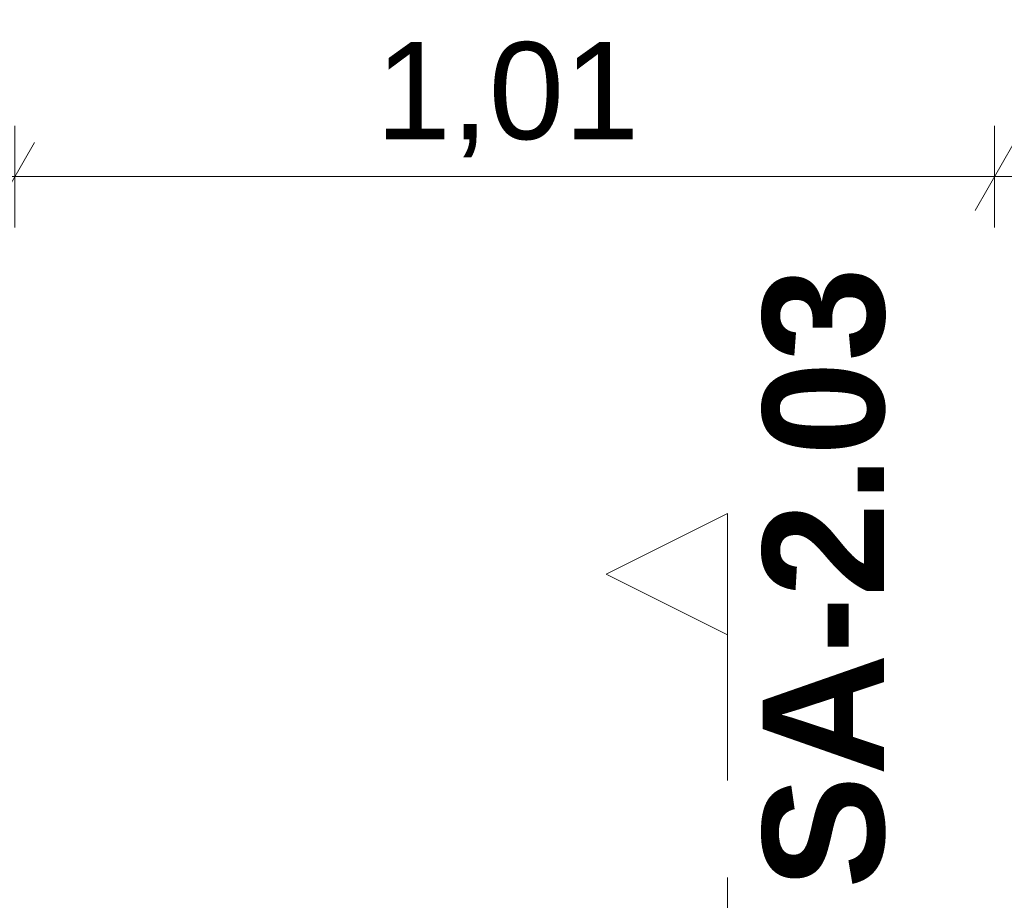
# Model space of a CAD drawing. Header units: metres. Extents: x -4 to 100, y -11 to 17.
# Tile 51 of 256: x 0.685 to 1.7, y 8.664 to 9.571. Entities that reach past the tile are written whole.
import ezdxf

# ---------------------------------------------------------------- set-up
doc = ezdxf.new("R2010")
doc.units = ezdxf.units.M
doc.header["$MEASUREMENT"] = 0
doc.linetypes.add('Schnittlinie', pattern=[0.3, 0.15, -0.075, 0, -0.075])
doc.linetypes.add('Wipeout_Contour', pattern=[1, 0, -1])
doc.layers.add('152 - Bemaßung_ Beschriftung.Ausbau', color=7, linetype='Continuous')
doc.layers.add('203 - Marker.Schnitt - Ausbaudetail SA', color=7, linetype='Continuous')
doc.styles.add('ERSTELLTER_STIL_1', font='txt')
doc.styles.add('ERSTELLTER_STIL_2', font='txt')
doc.dimstyles.new('ERSTELLTER_STIL__3', dxfattribs={"dimtxt": 0.1, "dimasz": 0.0532, "dimexe": 0.18, "dimexo": 0.0625, "dimgap": 0, "dimtad": 1, "dimzin": 0, "dimdsep": 46, "dimtxsty": 'ERSTELLTER_STIL_2', "dimblk": 'ARROWHEAD_2', "dimblk1": 'ARROWHEAD_2', "dimblk2": 'ARROWHEAD_2', "dimcen": 0.09, "dimse1": 1, "dimse2": 1, "dimclrd": 7, "dimclre": 7, "dimclrt": 7, "dimazin": 0, "dimtfac": 1, "dimtdec": 4, "dimtmove": 0, "dimatfit": 3, "dimfxl": 1, "dimtolj": 1, "dimtzin": 0, "dimarcsym": 0})
doc.dimstyles.new('ERSTELLTER_STIL__5', dxfattribs={"dimtxt": 0.1, "dimasz": 0.0532, "dimexe": 0.18, "dimexo": 0.0625, "dimgap": 0, "dimtad": 1, "dimtih": 1, "dimtoh": 1, "dimzin": 0, "dimdsep": 46, "dimtxsty": 'ERSTELLTER_STIL_2', "dimblk": 'ARROWHEAD_2', "dimblk1": 'ARROWHEAD_2', "dimblk2": 'ARROWHEAD_2', "dimcen": 0.09, "dimse1": 1, "dimse2": 1, "dimclrd": 7, "dimclre": 7, "dimclrt": 7, "dimazin": 0, "dimtfac": 1, "dimtdec": 4, "dimtmove": 0, "dimatfit": 3, "dimfxl": 1, "dimtolj": 1, "dimtzin": 0, "dimarcsym": 0})

# ---------------------------------------------------------------- blocks, each defined once
blk = doc.blocks.new('*D424')
at = {"layer": '152 - Bemaßung_ Beschriftung.Ausbau', "color": 7, "linetype": 'Continuous', "lineweight": 5}
for p, q in [((-1.71, 13.4752), (-1.64, 13.4348)), ((-1.675, 8.2275), (-1.675, 13.455)), ((-1.71, 8.2477), (-1.64, 8.2073)), ((-1.6225, 8.2275), (-1.7275, 8.2275)), ((-1.675, 8.0775), (-1.675, 8.2275))]:
    blk.add_line(p, q, dxfattribs=at)
at = {"layer": '152 - Bemaßung_ Beschriftung.Ausbau', "color": 7, "lineweight": 5, "insert": (-1.6756, 10.6581), "char_height": 0.1, "attachment_point": 7, "rotation": 90, "style": 'ERSTELLTER_STIL_2'}
blk.add_mtext('\\A1;{\\pql;\\fArial|b0|i0|c0|p38;5,22\\fArial|b0|i0|c0|p38;\\A1{\\H.66x;\\S75^  ;}}', dxfattribs=at)
blk = doc.blocks.new('ARROWHEAD_2')
at = {"color": 0, "linetype": 'Continuous', "lineweight": 0}
for p, q in [((-0.378, -0.655), (0.378, 0.655)), ((0, 0), (-1, 0))]:
    blk.add_line(p, q, dxfattribs=at)
blk = doc.blocks.new('*D591')
at = {"layer": '152 - Bemaßung_ Beschriftung.Ausbau', "color": 7, "linetype": 'Continuous', "lineweight": 5}
for p, q in [((0.68, 9.3568), (0.68, 9.4618)), ((1.69, 9.3568), (1.69, 9.4618)), ((0.7002, 9.4443), (0.6598, 9.3743)), ((1.7102, 9.4443), (1.6698, 9.3743)), ((0.6458, 9.4093), (0.68, 9.4093)), ((0.68, 9.4093), (1.69, 9.4093))]:
    blk.add_line(p, q, dxfattribs=at)
at = {"layer": '152 - Bemaßung_ Beschriftung.Ausbau', "color": 7, "lineweight": 5, "insert": (1.052, 9.4293), "char_height": 0.1, "attachment_point": 7, "style": 'ERSTELLTER_STIL_2'}
blk.add_mtext('\\A1;{\\pql;\\fArial|b0|i0|c0|p38;1,01}', dxfattribs=at)
blk = doc.blocks.new('*D592')
at = {"layer": '152 - Bemaßung_ Beschriftung.Ausbau', "color": 7, "linetype": 'Continuous', "lineweight": 5}
for p, q in [((1.69, 9.3568), (1.69, 9.4618)), ((2.7, 9.3568), (2.7, 9.4618)), ((1.7102, 9.4443), (1.6698, 9.3743)), ((2.6798, 9.3743), (2.7202, 9.4443)), ((1.69, 9.4093), (2.7, 9.4093)), ((2.7, 9.4093), (2.7342, 9.4093))]:
    blk.add_line(p, q, dxfattribs=at)
at = {"layer": '152 - Bemaßung_ Beschriftung.Ausbau', "color": 7, "lineweight": 5, "char_height": 0.1, "attachment_point": 7, "style": 'ERSTELLTER_STIL_2'}
for s, insert in [('\\A1;{\\pql;\\fArial|b0|i0|c0|p38;2,13\\fArial|b0|i0|c0|p38;\\A1{\\H.66x;\\S5^  ;}}', (2.0369, 9.2699)), ('\\A1;{\\pql;\\fArial|b0|i0|c0|p38;1,01}', (2.062, 9.4293))]:
    blk.add_mtext(s, dxfattribs=dict(at, insert=insert))

msp = doc.modelspace()

# ---------------------------------------------------------------- linework, layer by layer
at = {"layer": '203 - Marker.Schnitt - Ausbaudetail SA', "color": 7, "linetype": 'Schnittlinie', "lineweight": 13}
msp.add_line((1.4147, 8.937), (1.4147, 7.8025), dxfattribs=at)

# ---------------------------------------------------------------- texts
at = {"layer": '203 - Marker.Schnitt - Ausbaudetail SA', "color": 7, "lineweight": 13, "insert": (1.578, 8.6754), "char_height": 0.125, "attachment_point": 7, "rotation": 90, "style": 'ERSTELLTER_STIL_1'}
msp.add_mtext('\\A1;{\\pql;\\pt0;\\fArial|b1|i0|c0|p38;SA-2.03}', dxfattribs=at)

# ---------------------------------------------------------------- dimensions: what is measured, and where the dimension line sits
at = {"layer": '152 - Bemaßung_ Beschriftung.Ausbau', "color": 7, "linetype": 'Continuous', "lineweight": 5}
dim = msp.add_linear_dim(base=(2.7, 9.4093), p1=(1.69, 8.2275), p2=(2.7, 8.2275), dimstyle='ERSTELLTER_STIL__5', dxfattribs=at)
dim.commit()
dim.dimension.update_dxf_attribs({"geometry": '*D592', "text_midpoint": (2.1918, 9.4793), "dimtype": 160})

# ---------------------------------------------------------------- next in the draw order: wipeouts: each hides what was drawn before it
at = {"color": 254, "linetype": 'Wipeout_Contour', "lineweight": 0, "ltscale": 27.279331}
msp.add_wipeout([(1.4147, 9.062), (1.2897, 8.9995), (1.4147, 8.937)], dxfattribs=at).dxf.layer = '203 - Marker.Schnitt - Ausbaudetail SA'

# ---------------------------------------------------------------- next in the draw order: linework, layer by layer
at = {"layer": '203 - Marker.Schnitt - Ausbaudetail SA', "color": 7, "linetype": 'Continuous', "lineweight": 13, "flags": 128}
msp.add_lwpolyline([(1.4147, 9.062), (1.4147, 8.937), (1.2897, 8.9995)], close=True, dxfattribs=at)

# ---------------------------------------------------------------- next in the draw order: dimensions: what is measured, and where the dimension line sits
at = {"layer": '152 - Bemaßung_ Beschriftung.Ausbau', "color": 7, "linetype": 'Continuous', "lineweight": 5}
dim = msp.add_linear_dim(base=(-1.675, 13.455), p1=(5.7662, 8.2275), p2=(0.225, 13.455), angle=90, dimstyle='ERSTELLTER_STIL__3', dxfattribs=at)
dim.commit()
dim.dimension.update_dxf_attribs({"geometry": '*D424', "text_midpoint": (-1.745, 10.9612), "dimtype": 160, "text_rotation": 90})
dim = msp.add_linear_dim(base=(1.69, 9.4093), p1=(0.68, 8.5), p2=(1.69, 8.2275), dimstyle='ERSTELLTER_STIL__5', dxfattribs=at)
dim.commit()
dim.dimension.update_dxf_attribs({"geometry": '*D591', "text_midpoint": (1.1818, 9.4793), "dimtype": 160})

doc.saveas('drawing.dxf')
